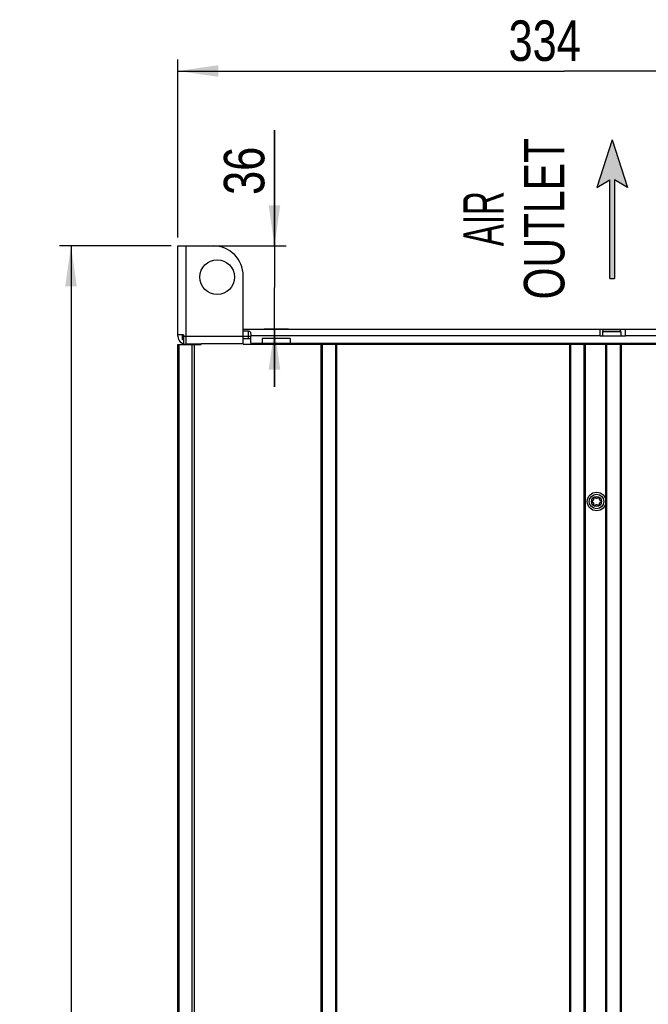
# Model space of a CAD drawing. Extents: x 0 to 594, y 0 to 420.
# Tile 30 of 126: x 184 to 239, y 229 to 314. Entities that reach past the tile are written whole.
import ezdxf
from ezdxf.enums import TextEntityAlignment as Align

# ---------------------------------------------------------------- set-up
doc = ezdxf.new("R2010")
doc.units = 0
doc.header["$LTSCALE"] = 32.67
doc.layers.get('0').update_dxf_attribs({"linetype": 'CONTINUOUS'})
doc.styles.get("Standard").update_dxf_attribs({"font": 'txt', "width": 0.8})
doc.styles.add('TEXTSTYLE_1', font='txt', dxfattribs={"width": 0.8})
doc.dimstyles.get("Standard").update_dxf_attribs({"dimtxt": 2.5, "dimasz": 2.5, "dimexe": 1.25, "dimexo": 0.625, "dimtad": 1, "dimcen": 2.5, "dimazin": 3, "dimtfac": 1, "dimtmove": 0, "dimatfit": 3})

# ---------------------------------------------------------------- blocks, each defined once
blk = doc.blocks.new('_FILLED')
at = {"color": 0, "linetype": 'BYBLOCK'}
blk.add_solid([(0, 0), (-1, 0.143), (-1, -0.143)], dxfattribs=at)
blk = doc.blocks.new('*D6')
at = {"color": 2, "linetype": 'CONTINUOUS'}
for p, q in [((198.034, 295.238), (198.034, 310.626)), ((264.834, 274.935), (264.834, 310.626)), ((198.034, 309.626), (231.434, 309.626)), ((264.834, 309.626), (231.434, 309.626))]:
    blk.add_line(p, q, dxfattribs=at)
at = {"color": 2, "linetype": 'CONTINUOUS', "xscale": 3.5, "yscale": 3.5, "zscale": 3.5, "rotation": 180}
blk.add_blockref('_FILLED', (198.034, 309.626), dxfattribs=at)
at = {"color": 2, "linetype": 'CONTINUOUS', "xscale": 3.5, "yscale": 3.5, "zscale": 3.5}
blk.add_blockref('_FILLED', (264.834, 309.626), dxfattribs=at)
at = {"color": 5, "linetype": 'CONTINUOUS', "width": 0.8}
blk.add_text('334', height=3.5, dxfattribs=at).set_placement((226.622, 310.501))
blk = doc.blocks.new('*D9')
at = {"color": 2, "linetype": 'CONTINUOUS'}
for p, q in [((197.459, 294.513), (187.795, 294.513)), ((188.795, 294.513), (188.795, 214.513)), ((188.795, 134.513), (188.795, 214.513)), ((232.349, 134.513), (187.795, 134.513))]:
    blk.add_line(p, q, dxfattribs=at)
at = {"color": 2, "linetype": 'CONTINUOUS', "xscale": 3.5, "yscale": 3.5, "zscale": 3.5}
for p, rotation in [((188.795, 294.513), 90), ((188.795, 134.513), 270)]:
    blk.add_blockref('_FILLED', p, dxfattribs=dict(at, rotation=rotation))
at = {"color": 5, "linetype": 'CONTINUOUS', "width": 0.8}
blk.add_text('800', height=3.5, rotation=90, dxfattribs=at).set_placement((187.92, 214.4))
blk = doc.blocks.new('*D13')
at = {"color": 2, "linetype": 'CONTINUOUS'}
for p, q in [((206.385, 294.513), (206.385, 304.516)), ((206.385, 304.516), (206.385, 290.913)), ((201.086, 294.513), (207.385, 294.513)), ((206.385, 282.313), (206.385, 290.913)), ((205.48, 287.313), (207.385, 287.313)), ((206.385, 287.313), (206.385, 282.313))]:
    blk.add_line(p, q, dxfattribs=at)
at = {"color": 2, "linetype": 'CONTINUOUS', "xscale": 3.5, "yscale": 3.5, "zscale": 3.5}
for p, rotation in [((206.385, 294.513), 270), ((206.385, 287.313), 90)]:
    blk.add_blockref('_FILLED', p, dxfattribs=dict(at, rotation=rotation))
at = {"color": 5, "linetype": 'CONTINUOUS', "width": 0.8}
blk.add_text('36', height=3.5, rotation=90, dxfattribs=at).set_placement((205.51, 298.916))
blk = doc.blocks.new('ARROW_BL3', base_point=(235.581, 297.69))
at = {"color": 7, "linetype": 'CONTINUOUS'}
for p, q in [((235.581, 303.69), (234.264, 299.563)), ((235.581, 303.69), (236.897, 299.563)), ((234.264, 299.563), (235.381, 300.228)), ((235.381, 291.69), (235.381, 300.228)), ((235.78, 300.228), (235.78, 291.69)), ((236.897, 299.563), (235.78, 300.228)), ((235.381, 291.69), (235.78, 291.69))]:
    blk.add_line(p, q, dxfattribs=at)
for points in [[(234.264, 299.563), (235.581, 303.69), (235.381, 300.228)], [(235.381, 300.228), (235.581, 303.69), (235.78, 300.228)], [(235.581, 303.69), (236.897, 299.563), (235.78, 300.228)], [(235.381, 291.69), (235.381, 300.228), (235.78, 300.228)], [(235.78, 300.228), (235.78, 291.69), (235.381, 291.69)]]:
    blk.add_solid(points, dxfattribs=at)

msp = doc.modelspace()

# ---------------------------------------------------------------- linework, layer by layer
at = {"color": 7, "linetype": 'CONTINUOUS'}
for p, q in [((198.034, 286.713), (198.034, 294.513)), ((198.034, 294.513), (201.086, 294.513)), ((198.734, 294.513), (198.734, 286.013)), ((203.686, 286.013), (203.686, 291.913)), ((203.686, 287.313), (263.384, 287.313)), ((204.144, 287.15), (203.686, 287.15)), ((204.144, 286.513), (204.144, 287.15)), ((205.5, 287.312), (205.495, 287.312)), ((205.532, 287.31), (205.523, 287.31)), ((205.538, 287.309), (205.532, 287.31)), ((205.544, 287.309), (205.538, 287.309)), ((205.55, 287.309), (205.544, 287.309)), ((205.556, 287.308), (205.55, 287.309)), ((205.563, 287.308), (205.556, 287.308)), ((205.569, 287.308), (205.563, 287.308)), ((205.575, 287.308), (205.569, 287.308)), ((205.582, 287.308), (205.575, 287.308)), ((205.588, 287.308), (205.582, 287.308)), ((207.477, 287.308), (205.588, 287.308)), ((205.59, 287.308), (205.59, 287.313)), ((205.591, 287.308), (205.591, 287.307)), ((205.591, 287.307), (207.477, 287.307)), ((206.051, 287.308), (206.051, 287.313)), ((206.095, 287.313), (206.083, 287.313)), ((206.19, 287.308), (206.19, 287.313)), ((206.878, 287.308), (206.878, 287.313)), ((206.997, 287.313), (206.925, 287.313)), ((206.997, 287.313), (206.997, 287.313)), ((207.017, 287.308), (207.017, 287.313)), ((207.477, 287.308), (207.477, 287.307)), ((207.483, 287.308), (207.477, 287.308)), ((207.478, 287.308), (207.478, 287.313)), ((207.49, 287.308), (207.483, 287.308)), ((207.496, 287.308), (207.49, 287.308)), ((207.502, 287.308), (207.496, 287.308)), ((207.509, 287.308), (207.502, 287.308)), ((207.515, 287.309), (207.509, 287.308)), ((207.521, 287.309), (207.515, 287.309)), ((207.528, 287.309), (207.521, 287.309)), ((207.588, 287.313), (207.525, 287.313)), ((207.534, 287.309), (207.528, 287.309)), ((207.542, 287.31), (207.534, 287.309)), ((207.568, 287.312), (207.542, 287.31)), ((234.534, 286.713), (234.534, 287.313)), ((234.734, 287.083), (234.734, 286.713)), ((236.334, 287.083), (234.734, 287.083)), ((236.164, 287.253), (234.904, 287.253)), ((235.534, 287.313), (235.534, 287.253)), ((235.734, 287.253), (235.734, 287.313)), ((236.334, 287.083), (236.334, 286.713)), ((236.734, 286.713), (236.734, 287.313)), ((198.534, 286.813), (198.034, 286.813)), ((198.434, 286.413), (198.434, 286.813)), ((198.434, 286.513), (198.534, 286.513)), ((198.434, 286.413), (198.534, 286.413)), ((198.534, 286.813), (198.534, 286.042)), ((198.534, 286.713), (204.334, 286.713)), ((200.034, 286.013), (198.734, 286.013)), ((199.634, 286.013), (199.634, 285.988)), ((200.034, 285.988), (200.034, 286.042)), ((203.686, 286.042), (200.034, 286.042)), ((203.686, 286.513), (204.334, 286.513)), ((203.686, 286.013), (263.833, 286.013)), ((204.334, 286.813), (204.334, 286.713)), ((234.534, 286.723), (204.334, 286.723)), ((204.334, 286.113), (204.334, 286.713)), ((204.334, 286.113), (263.994, 286.113)), ((205.334, 286.513), (205.334, 286.113)), ((207.734, 286.513), (205.334, 286.513)), ((206.384, 286.113), (206.384, 286.013)), ((206.684, 286.013), (206.684, 286.113)), ((207.734, 286.513), (207.734, 286.113)), ((210.434, 168.113), (210.434, 286.013)), ((210.524, 168.113), (210.524, 286.013)), ((211.664, 286.013), (211.664, 168.113)), ((211.754, 286.013), (211.754, 168.113)), ((231.914, 168.413), (231.914, 286.013)), ((231.994, 168.413), (231.994, 286.013)), ((233.134, 286.013), (233.134, 168.413)), ((233.234, 286.013), (233.234, 168.413)), ((236.734, 286.713), (234.534, 286.713)), ((235.034, 168.413), (235.034, 286.113)), ((235.134, 168.413), (235.134, 286.013)), ((236.034, 286.113), (236.034, 286.013)), ((236.274, 286.013), (236.274, 168.413)), ((236.354, 286.013), (236.354, 168.413)), ((236.643, 286.113), (236.643, 286.013)), ((259.234, 286.723), (236.734, 286.723)), ((198.034, 168.409), (198.034, 285.988)), ((198.034, 285.988), (200.034, 285.988)), ((198.134, 168.411), (198.134, 285.988)), ((199.254, 285.988), (199.254, 168.626)), ((199.434, 285.988), (199.434, 168.626))]:
    msp.add_line(p, q, dxfattribs=at)
for points in [[(204.144, 287.15), (204.18, 287.147), (204.214, 287.137), (204.246, 287.12), (204.275, 287.094), (204.299, 287.059), (204.316, 287.013), (204.327, 286.957), (204.332, 286.891), (204.334, 286.813)], [(205.48, 287.313), (205.507, 287.311), (205.547, 287.308), (205.591, 287.307)], [(205.495, 287.312), (205.492, 287.312), (205.489, 287.312), (205.486, 287.313), (205.484, 287.313), (205.481, 287.313)], [(205.523, 287.31), (205.512, 287.311), (205.5, 287.312)], [(206.092, 287.308), (206.092, 287.308), (206.09, 287.309), (206.089, 287.309), (206.087, 287.31), (206.085, 287.311), (206.083, 287.311), (206.082, 287.311), (206.08, 287.312), (206.078, 287.312), (206.076, 287.312), (206.074, 287.313), (206.073, 287.313), (206.071, 287.313)], [(207.477, 287.307), (207.524, 287.309), (207.563, 287.311), (207.588, 287.313)], [(207.588, 287.313), (207.587, 287.313), (207.585, 287.313), (207.583, 287.313), (207.581, 287.312), (207.579, 287.312), (207.576, 287.312), (207.573, 287.312), (207.568, 287.312)]]:
    msp.add_lwpolyline(points, dxfattribs=at)
for centre, radius in [((201.434, 291.813), 1.5), ((234.234, 272.413), 0.8), ((234.234, 272.413), 0.63), ((234.234, 272.413), 0.44)]:
    msp.add_circle(centre, radius, dxfattribs=at)
for centre, radius, start, end in [((201.086, 291.913), 2.6, 0, 90), ((206.071, 287.263), 0.05, 63.03439, 90), ((206.997, 287.263), 0.05, 90, 117.10967), ((234.904, 287.083), 0.17, 90, 180), ((236.164, 287.083), 0.17, 0, 90), ((198.734, 286.713), 0.7, 180, 270), ((233.918, 272.413), 0.079, 103.63362, 256.36638), ((233.867, 272.625), 0.139, 283.63362, 16.36638), ((234.076, 272.686), 0.079, 43.63362, 196.36638), ((234.234, 272.837), 0.139, 223.63362, 316.36638), ((234.392, 272.686), 0.079, 343.63362, 136.36638), ((234.602, 272.625), 0.139, 163.63362, 256.36638), ((234.55, 272.413), 0.079, 283.63362, 76.36638), ((233.867, 272.201), 0.139, 343.63362, 76.36638), ((234.076, 272.139), 0.079, 163.63362, 316.36638), ((234.234, 271.988), 0.139, 43.63362, 136.36638), ((234.392, 272.139), 0.079, 223.63362, 16.36638), ((234.602, 272.201), 0.139, 103.63362, 196.36638)]:
    msp.add_arc(centre, radius, start, end, dxfattribs=at)

# ---------------------------------------------------------------- block references
at = {"color": 2, "linetype": 'CONTINUOUS'}
msp.add_blockref('ARROW_BL3', (235.581, 297.69), dxfattribs=at)

# ---------------------------------------------------------------- texts
at = {"color": 5, "linetype": 'CONTINUOUS', "style": 'TEXTSTYLE_1'}
for s, width, p in [('OUTLET', 0.755556, (231.451, 296.862)), ('AIR', 0.611111, (226.201, 296.862))]:
    msp.add_text(s, height=3.5, rotation=90, dxfattribs=dict(at, width=width)).set_placement(p, align=Align.CENTER)

# ---------------------------------------------------------------- dimensions: what is measured, and where the dimension line sits
at = {"color": 2, "linetype": 'CONTINUOUS'}
dim = msp.add_linear_dim(base=(264.834, 309.626), p1=(198.034, 295.238), p2=(264.834, 274.935), dimstyle='Standard', dxfattribs=at)
dim.commit()
dim.dimension.update_dxf_attribs({"geometry": '*D6', "text_midpoint": (230.822, 312.251), "dimtype": 128})
for base, p1, p2, picture, middle in [((206.385, 287.313), (201.086, 294.513), (207.385, 287.313), '*D13', (203.76, 301.716)), ((188.795, 134.513), (197.459, 294.513), (232.349, 134.513), '*D9', (186.17, 218.6))]:
    dim = msp.add_linear_dim(base=base, p1=p1, p2=p2, angle=270, dimstyle='Standard', dxfattribs=at)
    dim.commit()
    dim.dimension.update_dxf_attribs({"geometry": picture, "text_midpoint": middle, "dimtype": 128})

doc.saveas('drawing.dxf')
